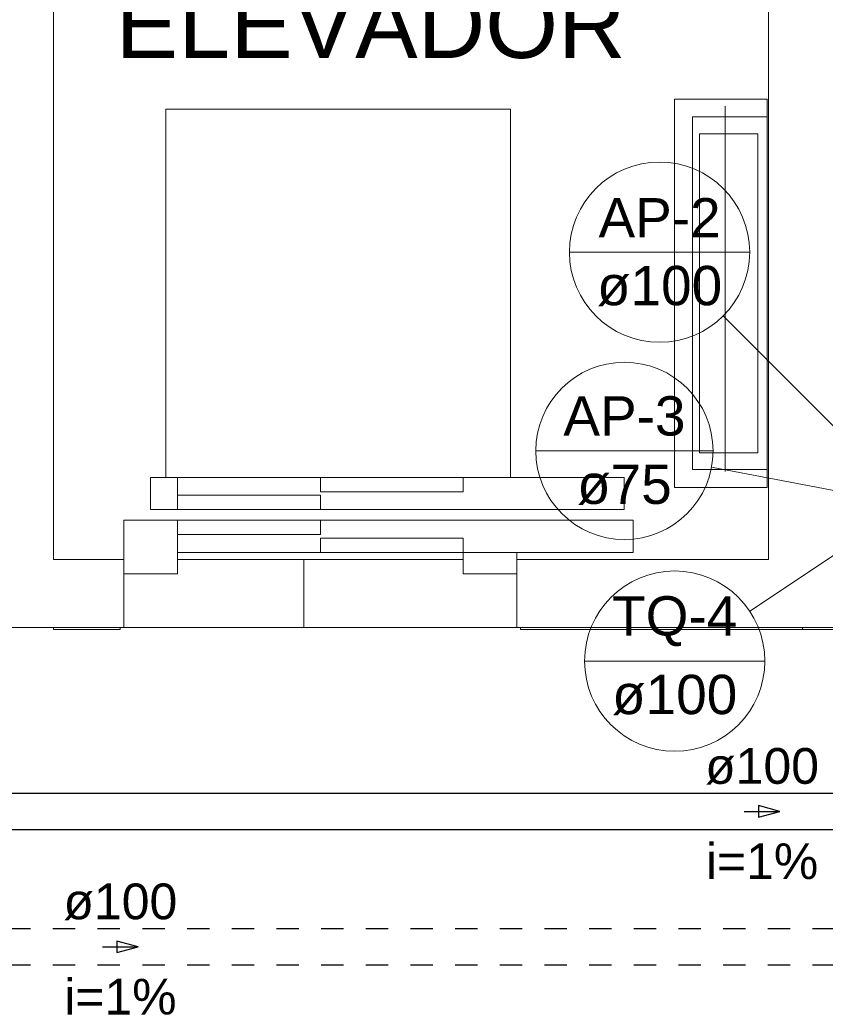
# Model space of a CAD drawing. Header units: millimetres. Extents: x 567 to 934, y -1 to 364.
# Tile 61 of 256: x 624.82 to 629.32, y 40.52 to 46.03. Entities that reach past the tile are written whole.
import ezdxf

# ---------------------------------------------------------------- set-up
doc = ezdxf.new("R2010")
doc.units = ezdxf.units.MM
doc.header["$MEASUREMENT"] = 0
doc.linetypes.add('JIS_02_1.2', pattern=[0.25, 0.125, -0.125])
doc.linetypes.add('NULL', pattern=[0])
for name, color, linetype, lineweight in [('AP-Condutos', 14, 'JIS_02_1.2', 25), ('AP-Indicação coluna', 14, 'Continuous', 13), ('AP-Sentido conduto', 14, 'Continuous', 30), ('AP-Textos conduto', 7, 'Continuous', 9), ('TQ-Condutos', 14, 'Continuous', 25), ('TQ-Indicação coluna', 14, 'Continuous', 13), ('TQ-Sentido conduto', 14, 'Continuous', 30), ('TQ-Textos conduto', 7, 'Continuous', 9)]:
    doc.layers.add(name, color=color, linetype=linetype, lineweight=lineweight)
doc.layers.add('ARQ FINA', color=8, linetype='Continuous')
doc.styles.add('Arial', font='arial.ttf')

msp = doc.modelspace()

# ---------------------------------------------------------------- linework, layer by layer
at = {"layer": 'AP-Condutos'}
for p, q in [((611.7518, 40.9449), (639.0848, 40.9449)), ((611.7518, 40.7417), (639.0848, 40.7417))]:
    msp.add_line(p, q, dxfattribs=at)
at = {"layer": 'AP-Indicação coluna'}
for p, q in [((627.8914, 44.7287), (628.8998, 44.7287)), ((628.7522, 44.3722), (629.4059, 43.7184)), ((627.7032, 43.6172), (628.6945, 43.6172)), ((628.686, 43.5254), (629.4004, 43.3907))]:
    msp.add_line(p, q, dxfattribs=at)
for centre, radius in [((628.3956, 44.7287), 0.5042), ((628.3956, 44.7287), 0.5042), ((628.1989, 43.6172), 0.4957), ((628.1989, 43.6172), 0.4957)]:
    msp.add_circle(centre, radius, dxfattribs=at)
at = {"layer": 'AP-Sentido conduto'}
for p, q in [((625.4789, 40.8433), (625.3582, 40.8757)), ((625.3582, 40.8757), (625.3582, 40.811)), ((625.3582, 40.811), (625.4789, 40.8433))]:
    msp.add_line(p, q, dxfattribs=at)
msp.add_lwpolyline([(625.2789, 40.8433), (625.4789, 40.8433)], dxfattribs=at)
at = {"layer": 'ARQ FINA', "lineweight": 5}
for p, q in [((625.0056, 43.009), (625.0056, 47.0378)), ((629.0056, 46.2076), (629.0056, 43.009)), ((628.4796, 45.585), (628.4796, 43.413)), ((628.9976, 45.585), (628.4796, 45.585)), ((628.9976, 43.413), (628.9976, 45.585)), ((627.5616, 45.529), (625.6336, 45.529)), ((625.6336, 45.529), (625.6336, 43.469)), ((627.5616, 43.469), (627.5616, 45.529)), ((628.7616, 43.5027), (628.7616, 45.5446)), ((628.5796, 45.485), (628.5796, 43.513)), ((628.9976, 45.485), (628.5796, 45.485)), ((628.6196, 43.607), (628.6196, 45.391)), ((628.9456, 45.391), (628.6196, 45.391)), ((628.9456, 43.607), (628.9456, 45.391)), ((628.6196, 43.607), (628.9456, 43.607)), ((628.5796, 43.513), (628.9976, 43.513)), ((625.5476, 43.289), (625.5476, 43.469)), ((625.5476, 43.469), (625.6976, 43.469)), ((626.4976, 43.469), (625.6976, 43.469)), ((625.6976, 43.469), (625.6976, 43.289)), ((626.4976, 43.469), (626.4976, 43.389)), ((627.2976, 43.469), (626.4976, 43.469)), ((628.1976, 43.469), (627.2976, 43.469)), ((627.2976, 43.389), (627.2976, 43.469)), ((628.1976, 43.469), (628.1976, 43.289)), ((628.4796, 43.413), (628.9976, 43.413)), ((625.6976, 43.369), (625.6976, 43.289)), ((626.4976, 43.369), (625.6976, 43.369)), ((626.4976, 43.389), (627.2976, 43.389)), ((626.4976, 43.289), (626.4976, 43.369)), ((625.6976, 43.289), (625.5476, 43.289)), ((625.6976, 43.289), (626.4976, 43.289)), ((628.1976, 43.289), (626.4976, 43.289)), ((625.3976, 43.229), (625.3976, 42.929)), ((625.6976, 43.229), (625.3976, 43.229)), ((625.6976, 42.929), (625.6976, 43.229)), ((625.6976, 43.229), (626.4976, 43.229)), ((626.4976, 43.229), (628.2476, 43.229)), ((626.4976, 43.229), (626.4976, 43.149)), ((628.2476, 43.229), (628.2476, 43.049)), ((626.4976, 43.149), (625.6976, 43.149)), ((626.4976, 43.129), (626.4976, 43.049)), ((627.2976, 43.129), (626.4976, 43.129)), ((627.2976, 43.049), (627.2976, 43.129)), ((626.4976, 43.049), (625.6976, 43.049)), ((627.2976, 43.049), (626.4976, 43.049)), ((627.2976, 42.929), (627.2976, 43.049)), ((627.2976, 43.049), (627.5976, 43.049)), ((628.2476, 43.049), (627.5976, 43.049)), ((627.5976, 43.049), (627.5976, 42.929)), ((625.3976, 43.009), (625.0056, 43.009)), ((627.2976, 43.009), (625.6976, 43.009)), ((626.4056, 43.009), (626.4056, 42.629)), ((629.0056, 43.009), (627.5976, 43.009)), ((625.3976, 42.629), (625.3976, 42.929)), ((625.3976, 42.929), (625.6976, 42.929)), ((627.5976, 42.929), (627.2976, 42.929)), ((627.5976, 42.929), (627.5976, 42.629)), ((624.4256, 42.629), (625.3976, 42.629)), ((625.0056, 42.619), (625.0056, 42.629)), ((625.3776, 42.629), (625.3776, 42.619)), ((627.5976, 42.629), (625.3976, 42.629)), ((627.5976, 42.629), (629.5676, 42.629)), ((627.6176, 42.619), (627.6176, 42.629)), ((629.1956, 42.629), (629.1956, 42.619)), ((625.0056, 42.619), (625.3776, 42.619)), ((627.6176, 42.619), (629.5476, 42.619))]:
    msp.add_line(p, q, dxfattribs=at)
at = {"layer": 'TQ-Condutos'}
for p, q in [((622.3581, 41.7025), (635.6651, 41.7025)), ((622.3581, 41.4993), (635.6651, 41.4993))]:
    msp.add_line(p, q, dxfattribs=at)
at = {"layer": 'TQ-Indicação coluna'}
for p, q in [((628.8998, 42.7207), (629.3915, 43.0479)), ((627.9758, 42.4414), (628.9842, 42.4414))]:
    msp.add_line(p, q, dxfattribs=at)
msp.add_circle((628.48, 42.4414), 0.5042, dxfattribs=at)
msp.add_circle((628.48, 42.4414), 0.5042, dxfattribs=at)
at = {"layer": 'TQ-Sentido conduto'}
for p, q in [((629.069, 41.6009), (628.9483, 41.6332)), ((628.9483, 41.6332), (628.9483, 41.5685)), ((628.9483, 41.5685), (629.069, 41.6009))]:
    msp.add_line(p, q, dxfattribs=at)
msp.add_lwpolyline([(628.869, 41.6009), (629.069, 41.6009)], dxfattribs=at)

# ---------------------------------------------------------------- texts
at = {"layer": 'AP-Indicação coluna', "linetype": 'NULL', "char_height": 0.22, "attachment_point": 8, "line_spacing_factor": 0.6, "style": 'Arial'}
for s, insert, width in [('AP-2', (628.3956, 44.8113), 1.366616), ('ø100', (628.3956, 44.4261), 1.400823), ('AP-3', (628.1989, 43.6998), 1.366616), ('ø75', (628.1989, 43.3146), 1.059085)]:
    msp.add_mtext(s, dxfattribs=dict(at, insert=insert, width=width))
at = {"layer": 'AP-Textos conduto', "linetype": 'NULL', "char_height": 0.2, "attachment_point": 8, "line_spacing_factor": 0.6, "style": 'Arial'}
for s, insert, width in [('ø100', (625.3789, 40.992), 1.273476), ('i=1%', (625.3789, 40.4627), 1.257927)]:
    msp.add_mtext(s, dxfattribs=dict(at, insert=insert, width=width))
at = {"layer": 'ARQ FINA', "linetype": 'NULL', "lineweight": 5, "insert": (625.3529, 45.8097), "char_height": 0.375, "width": 5.707889, "attachment_point": 7, "line_spacing_factor": 0.9, "style": 'Arial'}
msp.add_mtext('ELEVADOR', dxfattribs=at)
at = {"layer": 'TQ-Indicação coluna', "linetype": 'NULL', "char_height": 0.22, "attachment_point": 8, "line_spacing_factor": 0.6, "style": 'Arial'}
for s, insert, width in [('TQ-4', (628.48, 42.524), 1.400152), ('ø100', (628.48, 42.1388), 1.400823)]:
    msp.add_mtext(s, dxfattribs=dict(at, insert=insert, width=width))
at = {"layer": 'TQ-Textos conduto', "linetype": 'NULL', "char_height": 0.2, "attachment_point": 8, "line_spacing_factor": 0.6, "style": 'Arial'}
for s, insert, width in [('ø100', (628.969, 41.7495), 1.273476), ('i=1%', (628.969, 41.2202), 1.257927)]:
    msp.add_mtext(s, dxfattribs=dict(at, insert=insert, width=width))

doc.saveas('drawing.dxf')
